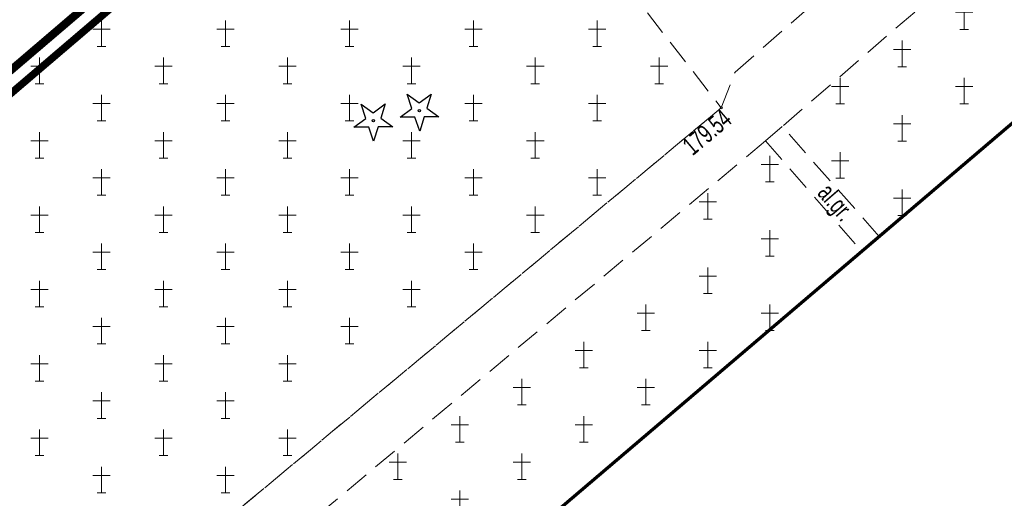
# Model space of a CAD drawing. Header units: metres. Extents: x 7429064 to 7431133, y 5709479 to 5714472.
# Tile 50 of 137: x 7429568 to 7429608, y 5709876 to 5709895. Entities that reach past the tile are written whole.
import ezdxf
from ezdxf.enums import TextEntityAlignment as Align

# ---------------------------------------------------------------- set-up
doc = ezdxf.new("R2010")
doc.units = ezdxf.units.M
for name, pattern in [('2_KTCR01', [1.5, 1, -0.5]), ('2_PTCM', [1.5, 1, -0.5]), ('3_KTCR01', [1.5, 1, -0.5]), ('3_PTCM', [1.5, 1, -0.5]), ('3_PTRW02', [0]), ('HIDDEN', [0.375, 0.25, -0.125])]:
    doc.linetypes.add(name, pattern=pattern)
doc.layers.add('_1_Mapa', color=7, linetype='Continuous')
for name, color, linetype, lineweight in [('_D_7_PAS DROGOWY_PODZIAL', 1, 'Continuous', 50), ('_D_7_TEREN NIEZBEDNY DLA OB_BUD', 252, 'HIDDEN', 50), ('KTCR_E_T_0', 252, 'Continuous', 15), ('KTCR_L_0', 252, '2_KTCR01', 18), ('KTOK_L_4', 252, 'Continuous', 35), ('OBOP_T_0', 82, 'Continuous', 30), ('PTCM_L_0', 252, '2_PTCM', 18), ('PTRW_L_1', 252, 'Continuous', 18), ('RTPW_T_1', 252, 'Continuous', 15), ('zakres', 252, 'Continuous', 70)]:
    doc.layers.add(name, color=color, linetype=linetype, lineweight=lineweight)

# ---------------------------------------------------------------- blocks, each defined once
blk = doc.blocks.new('3_OBOP01_01')
at = {"linetype": 'Continuous'}
for p, q in [((-0.3012, 0.09375), (-0.4937, 0.6621)), ((-0.4937, 0.6621), (-0.0039, 0.31545)), ((-0.0039, 0.31545), (0.4771, 0.67415)), ((0.4771, 0.67415), (0.2988, 0.1012)), ((-0.78225, -0.26495), (-0.3012, 0.09375)), ((0.2988, 0.1012), (0.7886, -0.24545)), ((-0.18225, -0.2575), (-0.78225, -0.26495)), ((0.01025, -0.82585), (-0.18225, -0.2575)), ((0.1886, -0.2529), (0.01025, -0.82585)), ((0.7886, -0.24545), (0.1886, -0.2529))]:
    blk.add_line(p, q, dxfattribs=at)
blk.add_circle((0, 0), 0.045, dxfattribs=at)
blk = doc.blocks.new('3_PTCM01')
at = {"linetype": 'Continuous'}
for p, q in [((0, 0.525), (0, -0.525)), ((0.35, 0.175), (-0.35, 0.175)), ((-0.175, -0.525), (0.175, -0.525))]:
    blk.add_line(p, q, dxfattribs=at)
blk = doc.blocks.new('3_RTPW02')
at = {"linetype": 'Continuous'}
blk.add_circle((0, 0), 0.045, dxfattribs=at)
blk = doc.blocks.new('X-ref_MDCP_Szara')
at = {"layer": 'KTCR_L_0', "linetype": '3_KTCR01'}
for p, q in [((7429596.882, 5709893.236), (7429629.767, 5709921.994)), ((7429631.37, 5709919.196), (7429598.783, 5709891.039)), ((7429596.325, 5709891.793), (7429596.882, 5709893.236)), ((7429575.605, 5709874.55), (7429596.325, 5709891.793)), ((7429598.783, 5709891.039), (7429598.11, 5709890.458)), ((7429602.7, 5709886.606), (7429598.783, 5709891.039)), ((7429598.11, 5709890.458), (7429577.752, 5709873.438)), ((7429598.11, 5709890.458), (7429601.993, 5709886.004))]:
    blk.add_line(p, q, dxfattribs=at)
at = {"layer": 'KTOK_L_4'}
blk.add_line((7429566.004, 5709891.98), (7429571.52, 5709896.7), dxfattribs=at)
at = {"layer": 'PTCM_L_0', "linetype": '3_PTCM'}
for p, q in [((7429596.882, 5709893.236), (7429629.767, 5709921.994)), ((7429631.37, 5709919.196), (7429598.783, 5709891.039)), ((7429584.139, 5709907.467), (7429596.325, 5709891.793)), ((7429584.139, 5709907.467), (7429596.325, 5709891.793)), ((7429494.29, 5709830.62), (7429571.52, 5709896.7)), ((7429596.325, 5709891.793), (7429596.882, 5709893.236)), ((7429596.325, 5709891.793), (7429575.605, 5709874.55)), ((7429602.7, 5709886.606), (7429598.783, 5709891.039)), ((7429598.11, 5709890.458), (7429577.752, 5709873.438)), ((7429598.11, 5709890.458), (7429601.993, 5709886.004))]:
    blk.add_line(p, q, dxfattribs=at)
at = {"layer": 'PTRW_L_1', "linetype": '3_PTRW02'}
blk.add_line((7429584.33, 5709907.73), (7429564.166, 5709890.516), dxfattribs=at)
at = {"layer": 'zakres', "linetype": 'Continuous', "lineweight": 70, "flags": 128}
blk.add_lwpolyline([(7429664.145, 5709938.943), (7429404.226, 5709717.554)], dxfattribs=at)
at = {"layer": 'OBOP_T_0'}
for p in [(7429584.15, 5709891.677), (7429582.293, 5709891.275)]:
    blk.add_blockref('3_OBOP01_01', p, dxfattribs=at)
at = {"layer": 'PTCM_L_0'}
for p in [(7429606.122, 5709895.478), (7429571.325, 5709894.793), (7429576.325, 5709894.793), (7429581.325, 5709894.793), (7429586.325, 5709894.793), (7429591.325, 5709894.793), (7429603.622, 5709893.978), (7429568.825, 5709893.293), (7429573.825, 5709893.293), (7429578.825, 5709893.293), (7429583.825, 5709893.293), (7429588.825, 5709893.293), (7429593.825, 5709893.293), (7429601.122, 5709892.478), (7429606.122, 5709892.478), (7429571.325, 5709891.793), (7429576.325, 5709891.793), (7429581.325, 5709891.793), (7429586.325, 5709891.793), (7429591.325, 5709891.793), (7429603.622, 5709890.978), (7429568.825, 5709890.293), (7429573.825, 5709890.293), (7429578.825, 5709890.293), (7429583.825, 5709890.293), (7429588.825, 5709890.293), (7429601.122, 5709889.478), (7429598.279, 5709889.332), (7429571.325, 5709888.793), (7429576.325, 5709888.793), (7429581.325, 5709888.793), (7429586.325, 5709888.793), (7429591.325, 5709888.793), (7429595.779, 5709887.832), (7429603.622, 5709887.978), (7429568.825, 5709887.293), (7429573.825, 5709887.293), (7429578.825, 5709887.293), (7429583.825, 5709887.293), (7429588.825, 5709887.293), (7429598.279, 5709886.332), (7429571.325, 5709885.793), (7429576.325, 5709885.793), (7429581.325, 5709885.793), (7429586.325, 5709885.793), (7429595.779, 5709884.832), (7429568.825, 5709884.293), (7429573.825, 5709884.293), (7429578.825, 5709884.293), (7429583.825, 5709884.293), (7429593.279, 5709883.332), (7429598.279, 5709883.332), (7429571.325, 5709882.793), (7429576.325, 5709882.793), (7429581.325, 5709882.793), (7429590.779, 5709881.832), (7429595.779, 5709881.832), (7429568.825, 5709881.293), (7429573.825, 5709881.293), (7429578.825, 5709881.293), (7429588.279, 5709880.332), (7429593.279, 5709880.332), (7429571.325, 5709879.793), (7429576.325, 5709879.793), (7429585.779, 5709878.832), (7429590.779, 5709878.832), (7429568.825, 5709878.293), (7429573.825, 5709878.293), (7429578.825, 5709878.293), (7429583.279, 5709877.332), (7429588.279, 5709877.332), (7429571.325, 5709876.793), (7429576.325, 5709876.793), (7429585.779, 5709875.832)]:
    blk.add_blockref('3_PTCM01', p, dxfattribs=at)
at = {"layer": 'RTPW_T_1'}
blk.add_blockref('3_RTPW02', (7429596.325, 5709891.793), dxfattribs=at)
at = {"layer": 'KTCR_E_T_0', "width": 0.7}
blk.add_text('al.gr.', height=0.75, rotation=310.8151, dxfattribs=at).set_placement((7429600.891, 5709887.926), align=Align.MIDDLE)
at = {"layer": 'RTPW_T_1', "width": 0.7}
blk.add_text('179.54', height=0.75, rotation=40.1537, dxfattribs=at).set_placement((7429596.325, 5709891.793), align=Align.TOP_RIGHT)

msp = doc.modelspace()

# ---------------------------------------------------------------- linework, layer by layer
at = {"layer": '_D_7_PAS DROGOWY_PODZIAL', "ltscale": 0.2, "const_width": 0.3, "elevation": 0, "flags": 128}
msp.add_lwpolyline([(7429615.633, 5709934.224), (7429410.418, 5709759.095), (7429398.167, 5709757.635)], dxfattribs=at)
at = {"layer": '_D_7_TEREN NIEZBEDNY DLA OB_BUD', "ltscale": 10, "const_width": 0.3, "flags": 128}
msp.add_lwpolyline([(7429838.642, 5710133.498), (7429838.163, 5710130.983), (7429669.785, 5709988.07), (7429674.221, 5709982.833), (7429665.132, 5709974.906), (7429667.705, 5709971.871), (7429662.832, 5709967.707), (7429665.637, 5709964.494), (7429637.109, 5709939.516), (7429616.438, 5709933.991), (7429410.711, 5709758.425), (7429398.46, 5709756.965), (7429363.725, 5709727.377), (7429364.497, 5709726.485), (7429330.157, 5709696.304), (7429317.553, 5709687.475), (7429303.139, 5709679.24), (7429296.402, 5709677.454), (7429295.854, 5709678.755), (7429285.213, 5709675.171), (7429285.468, 5709665.629), (7429278.469, 5709665.47), (7429278.347, 5709670.061), (7429254.481, 5709660.887), (7429229.937, 5709651.368), (7429224.487, 5709665.833), (7429244.657, 5709675.131), (7429249.847, 5709679.192), (7429269.079, 5709686.95), (7429282.549, 5709692.752), (7429296.468, 5709699.803), (7429307.464, 5709706.348), (7429318.986, 5709714.248), (7429330.313, 5709723.204), (7429495.004, 5709862.943), (7429615.273, 5709965.877), (7429632.42, 5709989.108), (7429648.373, 5710002.762), (7429661.377, 5710006.8), (7429669.911, 5710012.64), (7429707.476, 5710044.593), (7429834.508, 5710152.316), (7429838.121, 5710158.939), (7429844.755, 5710193.28), (7429843.741, 5710206.48), (7429852.314, 5710203.598), (7429849.368, 5710188.375), (7429850.227, 5710185.684), (7429848.746, 5710185.163), (7429846.827, 5710175.247), (7429842.58, 5710153.283), (7429856.534, 5710164.104), (7429864.199, 5710154.59)], close=True, dxfattribs=at)

# ---------------------------------------------------------------- block references
at = {"layer": '_1_Mapa'}
msp.add_blockref('X-ref_MDCP_Szara', (0, 0), dxfattribs=at)

doc.saveas('drawing.dxf')
